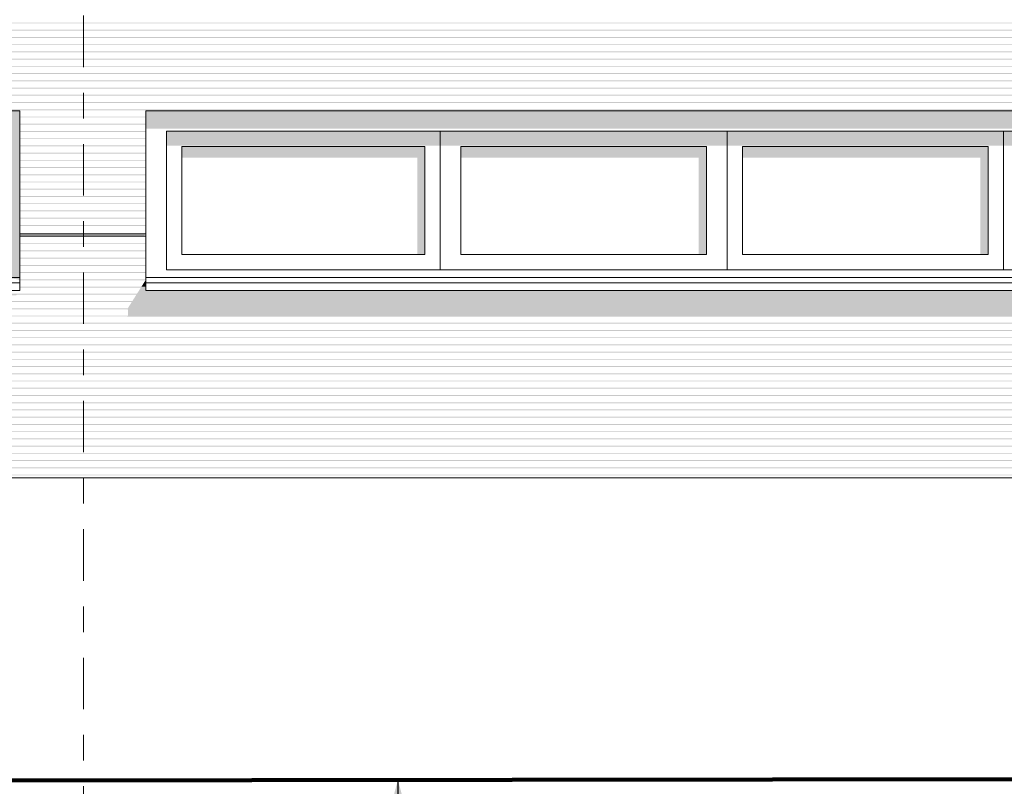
# Model space of a CAD drawing. Header units: metres. Extents: x -111 to -1, y -8 to 26.
# Tile 112 of 209: x -23 to -19, y 0 to 3. Entities that reach past the tile are written whole.
import ezdxf
from ezdxf.enums import TextEntityAlignment as Align

# ---------------------------------------------------------------- set-up
doc = ezdxf.new("R2010")
doc.units = ezdxf.units.M
doc.header["$MEASUREMENT"] = 0
doc.linetypes.add('Raster', pattern=[0.4, 0.2, -0.1, 0, -0.1])
for name, color, linetype in [('10 Fassade', 7, 'Continuous'), ('10 Wand außen', 7, 'Continuous'), ('60 Gelände 2D Übersicht', 7, 'Continuous'), ('90 Achsraster', 7, 'Continuous'), ('90 Allgemein Beschriftung', 7, 'Continuous'), ('94 Genehmigungsplanung Bemaßung', 7, 'Continuous')]:
    doc.layers.add(name, color=color, linetype=linetype)
doc.styles.add('ERSTELLTER_STIL_1', font='arial.ttf')
doc.styles.add('ERSTELLTER_STIL_2', font='arial.ttf')
doc.dimstyles.new('ERSTELLTER_STIL__1', dxfattribs={"dimtxt": 0.25, "dimasz": 0.19, "dimexe": 0.18, "dimexo": 0.1, "dimgap": 0, "dimtad": 1, "dimtih": 1, "dimtoh": 1, "dimzin": 0, "dimdsep": 46, "dimtxsty": 'ERSTELLTER_STIL_2', "dimblk": 'ARROWHEAD_6', "dimblk1": 'ARROWHEAD_6', "dimblk2": 'ARROWHEAD_6', "dimcen": 0.09, "dimclrd": 7, "dimclre": 7, "dimclrt": 7, "dimazin": 0, "dimtfac": 1, "dimtdec": 4, "dimtmove": 0, "dimatfit": 3, "dimfxl": 1, "dimtolj": 1, "dimtzin": 0, "dimarcsym": 0})
doc.dimstyles.new('ERSTELLTER_STIL__4', dxfattribs={"dimtxt": 0.18, "dimasz": 0.3648, "dimexe": 0.18, "dimexo": 0.0625, "dimgap": 0, "dimtad": 0, "dimtih": 1, "dimtoh": 1, "dimdec": 4, "dimzin": 0, "dimdsep": 46, "dimcen": 0.09, "dimadec": 0, "dimazin": 0, "dimtfac": 1, "dimtdec": 4, "dimtmove": 0, "dimatfit": 3, "dimldrblk": 'ARROWHEAD_5', "dimfxl": 1, "dimtolj": 1, "dimtzin": 0, "dimarcsym": 0})

# ---------------------------------------------------------------- blocks, each defined once
blk = doc.blocks.new('*D120', base_point=(-27236.1321, 0))
at = {"layer": '94 Genehmigungsplanung Bemaßung', "color": 7, "linetype": 'Continuous', "lineweight": 13}
for p, q in [((-58.1625, 9.3843), (-58.1625, 9.7593)), ((-17.3411, 9.3843), (-17.3411, 9.7593)), ((-58.0625, 9.6718), (-58.2625, 9.4718)), ((-17.2411, 9.6718), (-17.4411, 9.4718)), ((-58.3125, 9.5718), (-58.1625, 9.5718)), ((-58.1625, 9.5718), (-17.3411, 9.5718))]:
    blk.add_line(p, q, dxfattribs=at)
at = {"layer": '94 Genehmigungsplanung Bemaßung', "color": 7, "lineweight": 13, "insert": (-38.1808, 9.6218), "char_height": 0.25, "attachment_point": 7, "style": 'ERSTELLTER_STIL_2'}
blk.add_mtext('\\A1;{\\pql;\\fArial|b0|i0|c0|p0;\\W1.000000;40,82}', dxfattribs=at)
blk = doc.blocks.new('ARROWHEAD_6')
at = {"color": 0, "linetype": 'Continuous', "lineweight": 0}
for p, q in [((-0.5, -0.5), (0.5, 0.5)), ((0, 0), (-1, 0))]:
    blk.add_line(p, q, dxfattribs=at)
blk = doc.blocks.new('ARROWHEAD_5')
at = {"linetype": 'Continuous', "lineweight": 0}
blk.add_hatch(color=0, dxfattribs=at).paths.add_polyline_path([(-1, 0.2679), (0, 0), (-1, -0.2679)])
at = {"color": 0, "linetype": 'Continuous', "lineweight": 0}
blk.add_line((0, 0), (-1, 0), dxfattribs=at)
blk = doc.blocks.new('Standard-Rastermarker[20]_1', base_point=(-22.7511, 10))
at = {"layer": '90 Achsraster', "color": 14, "linetype": 'Raster', "lineweight": 18, "true_color": 0xa80000}
blk.add_line((-22.7511, 9), (-22.7511, -1), dxfattribs=at)
at = {"layer": '90 Achsraster', "color": 14, "lineweight": 18, "true_color": 0xa80000, "style": 'ERSTELLTER_STIL_1'}
for tag, p in [('AC_MarkerText_1_0', (-22.7511, 10.5)), ('AC_MarkerText_1_1', (-22.7511, -2.2))]:
    blk.add_attdef(tag, text='', height=0.3, rotation=360, dxfattribs=at).set_placement(p, align=Align.TOP_CENTER)

msp = doc.modelspace()

# ---------------------------------------------------------------- hatches: boundary and pattern name
at = {"layer": '10 Fassade', "linetype": 'Continuous', "lineweight": 0, "true_color": 0x000000}
for points in [[(-37.7011, 2.9731), (-37.7011, 2.9701), (-17.8011, 2.9701), (-17.8011, 2.9731)], [(-37.7011, 2.9696), (-17.9665, 2.9696), (-17.964, 2.9672), (-17.8274, 2.9672), (-17.8299, 2.9696), (-17.8011, 2.9696), (-17.8011, 2.9701), (-37.7011, 2.9701)], [(-37.7011, 2.945), (-37.7011, 2.942), (-17.8011, 2.942), (-17.8011, 2.945)], [(-37.7011, 2.9415), (-17.9665, 2.9415), (-17.964, 2.939), (-17.8274, 2.939), (-17.8299, 2.9415), (-17.8011, 2.9415), (-17.8011, 2.942), (-37.7011, 2.942)], [(-17.8011, 2.9169), (-37.7011, 2.9169), (-37.7011, 2.9139), (-17.8011, 2.9139)], [(-37.7011, 2.9134), (-17.9665, 2.9134), (-17.964, 2.9109), (-17.8274, 2.9109), (-17.8299, 2.9134), (-17.8011, 2.9134), (-17.8011, 2.9139), (-37.7011, 2.9139)], [(-37.7011, 2.8887), (-37.7011, 2.8857), (-17.8011, 2.8857), (-17.8011, 2.8887)], [(-37.7011, 2.8852), (-17.9665, 2.8852), (-17.964, 2.8827), (-17.8274, 2.8827), (-17.8299, 2.8852), (-17.8011, 2.8852), (-17.8011, 2.8857), (-37.7011, 2.8857)], [(-37.7011, 2.8606), (-37.7011, 2.8576), (-17.8011, 2.8576), (-17.8011, 2.8606)], [(-37.7011, 2.8571), (-17.9665, 2.8571), (-17.964, 2.8546), (-17.8274, 2.8546), (-17.8299, 2.8571), (-17.8011, 2.8571), (-17.8011, 2.8576), (-37.7011, 2.8576)], [(-37.7011, 2.8324), (-37.7011, 2.8294), (-17.8011, 2.8294), (-17.8011, 2.8324)], [(-37.7011, 2.8289), (-17.9665, 2.8289), (-17.964, 2.8264), (-17.8274, 2.8264), (-17.8299, 2.8289), (-17.8011, 2.8289), (-17.8011, 2.8294), (-37.7011, 2.8294)], [(-37.7011, 2.8043), (-37.7011, 2.8013), (-17.8011, 2.8013), (-17.8011, 2.8043)], [(-37.7011, 2.8008), (-17.9665, 2.8008), (-17.964, 2.7983), (-17.8274, 2.7983), (-17.8299, 2.8008), (-17.8011, 2.8008), (-17.8011, 2.8013), (-37.7011, 2.8013)], [(-37.7011, 2.7731), (-17.8011, 2.7731), (-17.8011, 2.7762), (-37.7011, 2.7762)], [(-37.7011, 2.7726), (-17.9665, 2.7726), (-17.964, 2.7702), (-17.8274, 2.7702), (-17.8299, 2.7726), (-17.8011, 2.7726), (-17.8011, 2.7731), (-37.7011, 2.7731)], [(-17.8011, 2.748), (-37.7011, 2.748), (-37.7011, 2.745), (-17.8011, 2.745)], [(-37.7011, 2.7445), (-17.9665, 2.7445), (-17.964, 2.742), (-17.8274, 2.742), (-17.8299, 2.7445), (-17.8011, 2.7445), (-17.8011, 2.745), (-37.7011, 2.745)], [(-37.7011, 2.7169), (-17.8011, 2.7169), (-17.8011, 2.7199), (-37.7011, 2.7199)], [(-37.7011, 2.7163), (-17.9665, 2.7163), (-17.964, 2.7139), (-17.8274, 2.7139), (-17.8299, 2.7163), (-17.8011, 2.7163), (-17.8011, 2.7169), (-37.7011, 2.7169)], [(-17.8011, 2.6917), (-37.7011, 2.6917), (-37.7011, 2.6887), (-17.8011, 2.6887)], [(-37.7011, 2.6882), (-17.9665, 2.6882), (-17.964, 2.6857), (-17.8274, 2.6857), (-17.8299, 2.6882), (-17.8011, 2.6882), (-17.8011, 2.6887), (-37.7011, 2.6887)], [(-37.7011, 2.6606), (-17.8011, 2.6606), (-17.8011, 2.6636), (-37.7011, 2.6636)], [(-37.7011, 2.6601), (-17.9665, 2.6601), (-17.964, 2.6576), (-17.8274, 2.6576), (-17.8299, 2.6601), (-17.8011, 2.6601), (-17.8011, 2.6606), (-37.7011, 2.6606)], [(-37.7011, 2.6354), (-37.7011, 2.6324), (-17.8011, 2.6324), (-17.8011, 2.6354)], [(-37.7011, 2.6319), (-17.9665, 2.6319), (-17.964, 2.6294), (-17.8274, 2.6294), (-17.8299, 2.6319), (-17.8011, 2.6319), (-17.8011, 2.6324), (-37.7011, 2.6324)], [(-22.9997, 2.6073), (-22.9997, 2.6043), (-22.5084, 2.6043), (-22.5084, 2.6073)], [(-22.9997, 2.6038), (-22.5109, 2.6038), (-22.5084, 2.6043), (-22.9997, 2.6043)], [(-22.9997, 2.5791), (-22.9997, 2.5762), (-22.5084, 2.5762), (-22.5084, 2.5791)], [(-22.9997, 2.5762), (-22.9997, 2.5756), (-22.5109, 2.5756), (-22.5084, 2.5762)], [(-22.9997, 2.551), (-22.9997, 2.548), (-22.5084, 2.548), (-22.5084, 2.551)], [(-22.9997, 2.548), (-22.9997, 2.5475), (-22.5109, 2.5475), (-22.5084, 2.548)], [(-22.9997, 2.5229), (-22.9997, 2.5199), (-22.5084, 2.5199), (-22.5084, 2.5229)], [(-22.9997, 2.5199), (-22.9997, 2.5193), (-22.5109, 2.5193), (-22.5084, 2.5199)], [(-22.9997, 2.4947), (-22.9997, 2.4917), (-22.5084, 2.4917), (-22.5084, 2.4947)], [(-22.9997, 2.4912), (-22.5109, 2.4912), (-22.5084, 2.4917), (-22.9997, 2.4917)], [(-22.9997, 2.4666), (-22.9997, 2.4636), (-22.5084, 2.4636), (-22.5084, 2.4666)], [(-22.9997, 2.4631), (-22.5109, 2.4631), (-22.5084, 2.4636), (-22.9997, 2.4636)], [(-22.9997, 2.4384), (-22.9997, 2.4354), (-22.5084, 2.4354), (-22.5084, 2.4384)], [(-22.9997, 2.4354), (-22.9997, 2.4349), (-22.5109, 2.4349), (-22.5084, 2.4354)], [(-22.9997, 2.4103), (-22.9997, 2.4073), (-22.5084, 2.4073), (-22.5084, 2.4103)], [(-22.9997, 2.4068), (-22.5109, 2.4068), (-22.5084, 2.4073), (-22.9997, 2.4073)], [(-22.9997, 2.3821), (-22.9997, 2.3791), (-22.5084, 2.3791), (-22.5084, 2.3821)], [(-22.9997, 2.3786), (-22.5109, 2.3786), (-22.5084, 2.3791), (-22.9997, 2.3791)], [(-22.9997, 2.354), (-22.9997, 2.351), (-22.5084, 2.351), (-22.5084, 2.354)], [(-22.9997, 2.3505), (-22.5109, 2.3505), (-22.5084, 2.351), (-22.9997, 2.351)], [(-22.9997, 2.3259), (-22.9997, 2.3229), (-22.5084, 2.3229), (-22.5084, 2.3259)], [(-22.9997, 2.3223), (-22.5109, 2.3223), (-22.5084, 2.3229), (-22.9997, 2.3229)], [(-22.9997, 2.2977), (-22.9997, 2.2947), (-22.5084, 2.2947), (-22.5084, 2.2977)], [(-22.9997, 2.2947), (-22.9997, 2.2942), (-22.5109, 2.2942), (-22.5084, 2.2947)], [(-22.9997, 2.2696), (-22.9997, 2.2666), (-22.5084, 2.2666), (-22.5084, 2.2696)], [(-22.9997, 2.2666), (-22.9997, 2.2661), (-22.5109, 2.2661), (-22.5084, 2.2666)], [(-22.9997, 2.2414), (-22.9997, 2.2384), (-22.5084, 2.2384), (-22.5084, 2.2414)], [(-22.9997, 2.2379), (-22.5109, 2.2379), (-22.5084, 2.2384), (-22.9997, 2.2384)], [(-22.9997, 2.2133), (-22.9997, 2.2103), (-22.5084, 2.2103), (-22.5084, 2.2133)], [(-22.9997, 2.2098), (-22.5109, 2.2098), (-22.5084, 2.2103), (-22.9997, 2.2103)], [(-22.9997, 2.1851), (-22.9997, 2.1821), (-22.5084, 2.1821), (-22.5084, 2.1851)], [(-22.9997, 2.1816), (-22.5109, 2.1816), (-22.5084, 2.1821), (-22.9997, 2.1821)], [(-22.9997, 2.1505), (-22.9997, 2.145), (-22.5139, 2.145), (-22.5131, 2.1473), (-22.5131, 2.1505)], [(-22.9997, 2.145), (-22.9997, 2.1429), (-22.5141, 2.1429), (-22.5139, 2.145)], [(-22.9997, 2.1429), (-22.9997, 2.142), (-22.5144, 2.142), (-22.5139, 2.1427), (-22.5141, 2.1429)], [(-22.5084, 2.1139), (-22.9997, 2.1139), (-22.9997, 2.1109), (-22.5084, 2.1109)], [(-22.9997, 2.1104), (-22.5109, 2.1104), (-22.5084, 2.1109), (-22.9997, 2.1109)], [(-22.5084, 2.0857), (-22.9997, 2.0857), (-22.9997, 2.0827), (-22.5084, 2.0827)], [(-22.9997, 2.0822), (-22.5109, 2.0822), (-22.5084, 2.0827), (-22.9997, 2.0827)], [(-22.5084, 2.0576), (-22.9997, 2.0576), (-22.9997, 2.0546), (-22.5084, 2.0546)], [(-22.9997, 2.0541), (-22.5109, 2.0541), (-22.5084, 2.0546), (-22.9997, 2.0546)], [(-22.5084, 2.0294), (-22.9997, 2.0294), (-22.9997, 2.0264), (-22.5084, 2.0264)], [(-22.9997, 2.0259), (-22.5109, 2.0259), (-22.5084, 2.0264), (-22.9997, 2.0264)], [(-22.5084, 2.0013), (-22.9997, 2.0013), (-22.9997, 1.9983), (-22.5084, 1.9983)], [(-22.9997, 1.9978), (-22.5109, 1.9978), (-22.5084, 1.9983), (-22.9997, 1.9983)], [(-22.5084, 1.9732), (-22.9997, 1.9732), (-22.9997, 1.9701), (-22.5084, 1.9701)], [(-22.9997, 1.9696), (-22.5109, 1.9696), (-22.5098, 1.9699), (-22.5112, 1.9671), (-22.5084, 1.9671), (-22.5084, 1.9701), (-22.9997, 1.9701)], [(-22.5112, 1.9671), (-22.5252, 1.945), (-22.5084, 1.945), (-22.5084, 1.9671)], [(-22.5084, 1.945), (-22.9997, 1.945), (-22.9997, 1.942), (-22.5084, 1.942)], [(-22.9997, 1.9415), (-22.5277, 1.9415), (-22.529, 1.939), (-22.5084, 1.939), (-22.5084, 1.942), (-22.9997, 1.942)], [(-22.543, 1.9169), (-18.0104, 1.9169), (-18.0011, 1.93), (-22.5084, 1.93), (-22.5084, 1.939), (-22.529, 1.939)], [(-37.7011, 1.9139), (-17.8011, 1.9139), (-17.8011, 1.9169), (-37.7011, 1.9169)], [(-37.7011, 1.9139), (-37.7011, 1.9134), (-37.5382, 1.9134), (-37.5395, 1.9109), (-33.0132, 1.9109), (-33.0115, 1.9134), (-32.5382, 1.9134), (-32.5395, 1.9109), (-28.0132, 1.9109), (-28.0115, 1.9134), (-27.5382, 1.9134), (-27.5395, 1.9109), (-23.0132, 1.9109), (-23.0115, 1.9134), (-22.5455, 1.9134), (-22.5468, 1.9109), (-18.0146, 1.9109), (-18.0129, 1.9134), (-17.9665, 1.9134), (-17.964, 1.9109), (-17.8274, 1.9109), (-17.8299, 1.9134), (-17.8011, 1.9134), (-17.8011, 1.9139)], [(-37.7011, 1.8887), (-37.7011, 1.8857), (-17.8011, 1.8857), (-17.8011, 1.8887)], [(-37.7011, 1.8857), (-37.7011, 1.8852), (-37.556, 1.8852), (-37.5574, 1.8827), (-33.0331, 1.8827), (-33.0314, 1.8852), (-32.556, 1.8852), (-32.5574, 1.8827), (-28.0331, 1.8827), (-28.0314, 1.8852), (-27.556, 1.8852), (-27.5574, 1.8827), (-23.0331, 1.8827), (-23.0314, 1.8852), (-22.5633, 1.8852), (-22.5646, 1.8827), (-18.0345, 1.8827), (-18.0328, 1.8852), (-17.9665, 1.8852), (-17.964, 1.8827), (-17.8274, 1.8827), (-17.8299, 1.8852), (-17.8033, 1.8852), (-17.805, 1.8827), (-17.8011, 1.8827), (-17.8011, 1.8857)], [(-22.5784, 1.8606), (-18.0502, 1.8606), (-18.0345, 1.8827), (-22.5646, 1.8827), (-22.5784, 1.861)], [(-22.5609, 1.8887), (-18.0303, 1.8887), (-18.0146, 1.9109), (-22.5468, 1.9109)], [(-37.7011, 1.8606), (-37.7011, 1.8576), (-17.8011, 1.8576), (-17.8011, 1.8606)], [(-37.7011, 1.8571), (-37.5736, 1.8571), (-37.5711, 1.8546), (-33.053, 1.8546), (-33.0513, 1.8571), (-32.5736, 1.8571), (-32.5711, 1.8546), (-28.053, 1.8546), (-28.0513, 1.8571), (-27.5736, 1.8571), (-27.5711, 1.8546), (-23.053, 1.8546), (-23.0513, 1.8571), (-22.5809, 1.8571), (-22.5784, 1.8546), (-18.0544, 1.8546), (-18.0527, 1.8571), (-17.9665, 1.8571), (-17.964, 1.8546), (-17.8274, 1.8546), (-17.8299, 1.8571), (-17.8232, 1.8571), (-17.8249, 1.8546), (-17.8019, 1.8546), (-17.8011, 1.8558), (-17.8011, 1.8576), (-37.7011, 1.8576)], [(-18.0544, 1.8546), (-22.5784, 1.8546), (-22.5784, 1.8324), (-18.0701, 1.8324)], [(-37.7011, 1.8294), (-17.8011, 1.8294), (-17.8011, 1.8324), (-37.7011, 1.8324)], [(-37.7011, 1.8289), (-37.5736, 1.8289), (-37.573, 1.8283), (-33.0716, 1.8283), (-33.0712, 1.8289), (-32.5736, 1.8289), (-32.573, 1.8283), (-28.0716, 1.8283), (-28.0712, 1.8289), (-27.5736, 1.8289), (-27.573, 1.8283), (-23.0716, 1.8283), (-23.0712, 1.8289), (-22.5809, 1.8289), (-22.5803, 1.8283), (-18.073, 1.8283), (-18.0726, 1.8289), (-17.9665, 1.8289), (-17.964, 1.8264), (-17.8218, 1.8264), (-17.8201, 1.8289), (-17.8011, 1.8289), (-17.8011, 1.8294), (-37.7011, 1.8294)], [(-37.7011, 1.8043), (-37.7011, 1.8013), (-17.8011, 1.8013), (-17.8011, 1.8043)], [(-37.7011, 1.8008), (-17.9665, 1.8008), (-17.964, 1.7983), (-17.8274, 1.7983), (-17.8299, 1.8008), (-17.8011, 1.8008), (-17.8011, 1.8013), (-37.7011, 1.8013)], [(-37.7011, 1.7731), (-17.8011, 1.7731), (-17.8011, 1.7762), (-37.7011, 1.7762)], [(-37.7011, 1.7726), (-17.9693, 1.7726), (-17.9669, 1.7702), (-17.8274, 1.7702), (-17.8299, 1.7726), (-17.8011, 1.7726), (-17.8011, 1.7731), (-37.7011, 1.7731)], [(-37.7011, 1.745), (-17.8011, 1.745), (-17.8011, 1.748), (-37.7011, 1.748)], [(-37.7011, 1.7445), (-17.9693, 1.7445), (-17.9669, 1.742), (-17.8274, 1.742), (-17.8299, 1.7445), (-17.8011, 1.7445), (-17.8011, 1.745), (-37.7011, 1.745)], [(-37.7011, 1.7199), (-37.7011, 1.7169), (-17.8011, 1.7169), (-17.8011, 1.7199)], [(-37.7011, 1.7163), (-17.9665, 1.7163), (-17.964, 1.7139), (-17.8274, 1.7139), (-17.8299, 1.7163), (-17.8011, 1.7163), (-17.8011, 1.7169), (-37.7011, 1.7169)], [(-37.7011, 1.6917), (-37.7011, 1.6887), (-17.8011, 1.6887), (-17.8011, 1.6917)], [(-37.7011, 1.6882), (-17.9665, 1.6882), (-17.964, 1.6857), (-17.8274, 1.6857), (-17.8299, 1.6882), (-17.8011, 1.6882), (-17.8011, 1.6887), (-37.7011, 1.6887)], [(-37.7011, 1.6636), (-37.7011, 1.6606), (-17.8011, 1.6606), (-17.8011, 1.6636)], [(-37.7011, 1.6601), (-17.9665, 1.6601), (-17.964, 1.6576), (-17.8274, 1.6576), (-17.8299, 1.6601), (-17.8011, 1.6601), (-17.8011, 1.6606), (-37.7011, 1.6606)], [(-37.7011, 1.6354), (-37.7011, 1.6324), (-17.8011, 1.6324), (-17.8011, 1.6354)], [(-37.7011, 1.6319), (-17.9665, 1.6319), (-17.964, 1.6294), (-17.8274, 1.6294), (-17.8299, 1.6319), (-17.8011, 1.6319), (-17.8011, 1.6324), (-37.7011, 1.6324)], [(-17.8011, 1.6073), (-37.7011, 1.6073), (-37.7011, 1.6043), (-17.8011, 1.6043)], [(-37.7011, 1.6038), (-17.9665, 1.6038), (-17.964, 1.6013), (-17.8274, 1.6013), (-17.8299, 1.6038), (-17.8011, 1.6038), (-17.8011, 1.6043), (-37.7011, 1.6043)], [(-37.7011, 1.5761), (-17.8011, 1.5761), (-17.8011, 1.5791), (-37.7011, 1.5791)], [(-37.7011, 1.5756), (-17.9665, 1.5756), (-17.964, 1.5732), (-17.8274, 1.5732), (-17.8299, 1.5756), (-17.8011, 1.5756), (-17.8011, 1.5761), (-37.7011, 1.5761)], [(-37.7011, 1.548), (-17.8011, 1.548), (-17.8011, 1.551), (-37.7011, 1.551)], [(-37.7011, 1.5475), (-17.9665, 1.5475), (-17.964, 1.545), (-17.8274, 1.545), (-17.8299, 1.5475), (-17.8011, 1.5475), (-17.8011, 1.548), (-37.7011, 1.548)], [(-37.7011, 1.5199), (-17.8011, 1.5199), (-17.8011, 1.5229), (-37.7011, 1.5229)], [(-37.7011, 1.5193), (-17.9665, 1.5193), (-17.964, 1.5169), (-17.8274, 1.5169), (-17.8299, 1.5193), (-17.8011, 1.5193), (-17.8011, 1.5199), (-37.7011, 1.5199)], [(-37.7011, 1.4947), (-37.7011, 1.4917), (-17.8011, 1.4917), (-17.8011, 1.4947)], [(-37.7011, 1.4912), (-17.9665, 1.4912), (-17.964, 1.4887), (-17.8274, 1.4887), (-17.8299, 1.4912), (-17.8011, 1.4912), (-17.8011, 1.4917), (-37.7011, 1.4917)], [(-37.7011, 1.4636), (-17.8011, 1.4636), (-17.8011, 1.4666), (-37.7011, 1.4666)], [(-37.7011, 1.4631), (-17.9665, 1.4631), (-17.964, 1.4606), (-17.8274, 1.4606), (-17.8299, 1.4631), (-17.8011, 1.4631), (-17.8011, 1.4636), (-37.7011, 1.4636)], [(-37.7011, 1.4354), (-17.8011, 1.4354), (-17.8011, 1.4384), (-37.7011, 1.4384)], [(-37.7011, 1.4349), (-17.9665, 1.4349), (-17.964, 1.4324), (-17.8274, 1.4324), (-17.8299, 1.4349), (-17.8011, 1.4349), (-17.8011, 1.4354), (-37.7011, 1.4354)], [(-17.8011, 1.4103), (-37.7011, 1.4103), (-37.7011, 1.4073), (-17.8011, 1.4073)], [(-37.7011, 1.4068), (-17.9665, 1.4068), (-17.964, 1.4043), (-17.8274, 1.4043), (-17.8299, 1.4068), (-17.8011, 1.4068), (-17.8011, 1.4073), (-37.7011, 1.4073)], [(-17.8011, 1.3821), (-37.7011, 1.3821), (-37.7011, 1.3791), (-17.8011, 1.3791)], [(-37.7011, 1.3786), (-17.9665, 1.3786), (-17.964, 1.3761), (-17.8274, 1.3761), (-17.8299, 1.3786), (-17.8011, 1.3786), (-17.8011, 1.3791), (-37.7011, 1.3791)], [(-37.7011, 1.351), (-17.8011, 1.351), (-17.8011, 1.354), (-37.7011, 1.354)], [(-37.7011, 1.3505), (-17.9665, 1.3505), (-17.964, 1.348), (-17.8274, 1.348), (-17.8299, 1.3505), (-17.8011, 1.3505), (-17.8011, 1.351), (-37.7011, 1.351)], [(-37.7011, 1.3229), (-17.8011, 1.3229), (-17.8011, 1.3259), (-37.7011, 1.3259)], [(-37.7011, 1.3223), (-17.9665, 1.3223), (-17.964, 1.3199), (-17.8274, 1.3199), (-17.8299, 1.3223), (-17.8011, 1.3223), (-17.8011, 1.3229), (-37.7011, 1.3229)], [(-37.7011, 1.2947), (-17.8011, 1.2947), (-17.8011, 1.2977), (-37.7011, 1.2977)], [(-37.7011, 1.2942), (-17.9665, 1.2942), (-17.964, 1.2917), (-17.8274, 1.2917), (-17.8299, 1.2942), (-17.8011, 1.2942), (-17.8011, 1.2947), (-37.7011, 1.2947)], [(-37.7011, 1.2666), (-17.8011, 1.2666), (-17.8011, 1.2696), (-37.7011, 1.2696)], [(-37.7011, 1.2661), (-17.9665, 1.2661), (-17.964, 1.2636), (-17.8274, 1.2636), (-17.8299, 1.2661), (-17.8011, 1.2661), (-17.8011, 1.2666), (-37.7011, 1.2666)], [(-37.7011, 1.2384), (-17.8011, 1.2384), (-17.8011, 1.2414), (-37.7011, 1.2414)], [(-37.7011, 1.2379), (-17.9665, 1.2379), (-17.964, 1.2354), (-17.8274, 1.2354), (-17.8299, 1.2379), (-17.8011, 1.2379), (-17.8011, 1.2384), (-37.7011, 1.2384)], [(-37.7011, 1.2133), (-37.7011, 1.2103), (-17.8011, 1.2103), (-17.8011, 1.2133)], [(-37.7011, 1.2098), (-17.9665, 1.2098), (-17.964, 1.2073), (-17.8274, 1.2073), (-17.8299, 1.2098), (-17.8011, 1.2098), (-17.8011, 1.2103), (-37.7011, 1.2103)]]:
    msp.add_hatch(color=18, dxfattribs=at).paths.add_polyline_path(points)
at = {"layer": '10 Wand außen', "linetype": 'Continuous', "lineweight": 0, "true_color": 0x000000}
for points in [[(-22.9997, 2.63), (-27.5011, 2.63), (-27.4312, 2.5601), (-23.0696, 2.5601)], [(-23.0696, 2.5601), (-23.0491, 2.5601), (-23.0497, 2.5587), (-23.0497, 2.5366), (-23.0472, 2.5366), (-23.0497, 2.5306), (-23.0497, 2.5084), (-23.0472, 2.5084), (-23.0497, 2.5024), (-23.0497, 2.4803), (-23.0472, 2.4803), (-23.0497, 2.4743), (-23.0497, 2.4521), (-23.0472, 2.4521), (-23.0497, 2.4461), (-23.0497, 2.424), (-23.0472, 2.424), (-23.0497, 2.418), (-23.0497, 2.3959), (-23.0472, 2.3959), (-23.0497, 2.3899), (-23.0497, 2.3677), (-23.0472, 2.3677), (-23.0497, 2.3617), (-23.0497, 2.3396), (-23.0472, 2.3396), (-23.0497, 2.3336), (-23.0497, 2.3114), (-23.0472, 2.3114), (-23.0497, 2.3054), (-23.0497, 2.2833), (-23.0472, 2.2833), (-23.0497, 2.2773), (-23.0497, 2.2551), (-23.0472, 2.2551), (-23.0497, 2.2491), (-23.0497, 2.227), (-23.0472, 2.227), (-23.0497, 2.221), (-23.0497, 2.1989), (-23.0472, 2.1989), (-23.0497, 2.1929), (-23.0497, 2.1707), (-23.0472, 2.1707), (-23.0497, 2.1647), (-23.0497, 2.1426), (-23.0472, 2.1426), (-23.0497, 2.1366), (-23.0497, 2.1144), (-23.0472, 2.1144), (-23.0497, 2.1084), (-23.0497, 2.0833), (-23.0477, 2.0827), (-23.0417, 2.0827), (-23.0467, 2.0755), (-23.0488, 2.0717), (-23.0497, 2.0683), (-23.0497, 2.0432), (-23.0472, 2.0432), (-23.0497, 2.0372), (-23.0497, 2.015), (-23.0472, 2.015), (-23.0497, 2.009), (-23.0497, 1.9869), (-23.0472, 1.9869), (-23.0497, 1.9809), (-23.0497, 1.98), (-22.9997, 1.98), (-22.9997, 2.63)], [(-22.4385, 2.5601), (-22.5084, 2.63), (-22.5084, 2.5601)], [(-18.0011, 2.63), (-22.5084, 2.63), (-22.4385, 2.5601), (-18.071, 2.5601)], [(-22.3718, 2.4934), (-22.4284, 2.55), (-22.4284, 2.4934)], [(-22.4284, 2.55), (-22.3718, 2.4934), (-21.4181, 2.4934), (-21.3616, 2.55)], [(-21.4181, 2.4934), (-21.3616, 2.4934), (-21.3616, 2.55)], [(-21.3616, 2.55), (-21.3616, 2.4934), (-21.2861, 2.4934)], [(-21.3616, 2.55), (-21.2861, 2.4934), (-20.3202, 2.4934), (-20.2447, 2.55)], [(-20.3202, 2.4934), (-20.2447, 2.4934), (-20.2447, 2.55)], [(-20.2447, 2.55), (-20.2447, 2.4934), (-20.1882, 2.4934)], [(-20.2447, 2.55), (-20.1882, 2.4934), (-19.2245, 2.4934), (-19.1679, 2.55)], [(-19.1679, 2.55), (-19.2245, 2.4934), (-19.1679, 2.4934)], [(-19.0925, 2.4934), (-19.1679, 2.55), (-19.1679, 2.4934)], [(-18.0811, 2.55), (-19.1679, 2.55), (-19.0925, 2.4934), (-18.1377, 2.4934)], [(-22.3684, 2.4476), (-21.4516, 2.4476), (-21.4516, 2.07), (-21.4216, 2.07), (-21.4216, 2.49), (-22.3684, 2.49)], [(-21.2816, 2.49), (-21.2816, 2.4476), (-20.3547, 2.4476), (-20.3547, 2.07), (-20.3247, 2.07), (-20.3247, 2.49)], [(-20.1847, 2.49), (-20.1847, 2.4476), (-19.2579, 2.4476), (-19.2579, 2.07), (-19.2279, 2.07), (-19.2279, 2.49)], [(-22.9997, 1.98), (-23.0497, 1.98), (-23.0362, 1.9778), (-23.0337, 1.9778), (-23.0324, 1.9771), (-23.0184, 1.9748), (-23.0159, 1.9748), (-23.0146, 1.9742), (-23.0006, 1.9718), (-22.9997, 1.9718)]]:
    msp.add_hatch(color=18, dxfattribs=at).paths.add_polyline_path(points)

# ---------------------------------------------------------------- linework, layer by layer
at = {"layer": '10 Fassade', "color": 7, "linetype": 'Continuous', "lineweight": 13}
for p, q in [((-27.5011, 2.63), (-22.9997, 2.63)), ((-22.9997, 2.6294), (-22.9997, 2.63)), ((-22.9997, 2.6294), (-22.9997, 2.6073)), ((-22.5084, 2.6294), (-22.5084, 2.63)), ((-22.5084, 2.63), (-18.0011, 2.63)), ((-22.5084, 2.6294), (-22.5084, 2.6073)), ((-22.9997, 2.6073), (-22.9997, 2.6043)), ((-22.9997, 2.6013), (-22.9997, 2.6043)), ((-22.9997, 2.6013), (-22.9997, 2.5791)), ((-22.9997, 2.5791), (-22.9997, 2.5762)), ((-22.9997, 2.5732), (-22.9997, 2.5762)), ((-22.9997, 2.5732), (-22.9997, 2.551)), ((-22.5084, 2.6073), (-22.5084, 2.6043)), ((-22.5084, 2.6013), (-22.5084, 2.6043)), ((-22.5084, 2.6013), (-22.5084, 2.5791)), ((-22.5084, 2.5791), (-22.5084, 2.5762)), ((-22.5084, 2.5732), (-22.5084, 2.5762)), ((-22.5084, 2.5732), (-22.5084, 2.551)), ((-22.9997, 2.551), (-22.9997, 2.548)), ((-22.9997, 2.545), (-22.9997, 2.548)), ((-22.9997, 2.545), (-22.9997, 2.5229)), ((-22.5084, 2.551), (-22.5084, 2.548)), ((-22.5084, 2.545), (-22.5084, 2.548)), ((-22.5084, 2.545), (-22.5084, 2.5229)), ((-22.9997, 2.5229), (-22.9997, 2.5199)), ((-22.9997, 2.5169), (-22.9997, 2.5199)), ((-22.9997, 2.5169), (-22.9997, 2.4947)), ((-22.9997, 2.4947), (-22.9997, 2.4917)), ((-22.5084, 2.5229), (-22.5084, 2.5199)), ((-22.5084, 2.5169), (-22.5084, 2.5199)), ((-22.5084, 2.5169), (-22.5084, 2.4947)), ((-22.5084, 2.4947), (-22.5084, 2.4917)), ((-22.9997, 2.4887), (-22.9997, 2.4917)), ((-22.9997, 2.4887), (-22.9997, 2.4666)), ((-22.9997, 2.4666), (-22.9997, 2.4636)), ((-22.9997, 2.4606), (-22.9997, 2.4636)), ((-22.9997, 2.4606), (-22.9997, 2.4384)), ((-22.5084, 2.4887), (-22.5084, 2.4917)), ((-22.5084, 2.4887), (-22.5084, 2.4666)), ((-22.5084, 2.4666), (-22.5084, 2.4636)), ((-22.5084, 2.4606), (-22.5084, 2.4636)), ((-22.5084, 2.4606), (-22.5084, 2.4384)), ((-22.9997, 2.4384), (-22.9997, 2.4354)), ((-22.9997, 2.4324), (-22.9997, 2.4354)), ((-22.9997, 2.4324), (-22.9997, 2.4103)), ((-22.5084, 2.4384), (-22.5084, 2.4354)), ((-22.5084, 2.4324), (-22.5084, 2.4354)), ((-22.5084, 2.4324), (-22.5084, 2.4103)), ((-22.9997, 2.4103), (-22.9997, 2.4073)), ((-22.9997, 2.4043), (-22.9997, 2.4073)), ((-22.9997, 2.4043), (-22.9997, 2.3821)), ((-22.9997, 2.3821), (-22.9997, 2.3791)), ((-22.9997, 2.3761), (-22.9997, 2.3791)), ((-22.5084, 2.4103), (-22.5084, 2.4073)), ((-22.5084, 2.4043), (-22.5084, 2.4073)), ((-22.5084, 2.4043), (-22.5084, 2.3821)), ((-22.5084, 2.3821), (-22.5084, 2.3791)), ((-22.5084, 2.3761), (-22.5084, 2.3791)), ((-22.9997, 2.3761), (-22.9997, 2.354)), ((-22.9997, 2.354), (-22.9997, 2.351)), ((-22.9997, 2.348), (-22.9997, 2.351)), ((-22.9997, 2.348), (-22.9997, 2.3259)), ((-22.5084, 2.3761), (-22.5084, 2.354)), ((-22.5084, 2.354), (-22.5084, 2.351)), ((-22.5084, 2.348), (-22.5084, 2.351)), ((-22.5084, 2.348), (-22.5084, 2.3259)), ((-22.9997, 2.3259), (-22.9997, 2.3229)), ((-22.9997, 2.3199), (-22.9997, 2.3229)), ((-22.9997, 2.3199), (-22.9997, 2.2977)), ((-22.5084, 2.3259), (-22.5084, 2.3229)), ((-22.5084, 2.3199), (-22.5084, 2.3229)), ((-22.5084, 2.3199), (-22.5084, 2.2977)), ((-22.9997, 2.2977), (-22.9997, 2.2947)), ((-22.9997, 2.2917), (-22.9997, 2.2947)), ((-22.9997, 2.2917), (-22.9997, 2.2696)), ((-22.9997, 2.2696), (-22.9997, 2.2666)), ((-22.9997, 2.2636), (-22.9997, 2.2666)), ((-22.9997, 2.2636), (-22.9997, 2.2414)), ((-22.5084, 2.2977), (-22.5084, 2.2947)), ((-22.5084, 2.2917), (-22.5084, 2.2947)), ((-22.5084, 2.2917), (-22.5084, 2.2696)), ((-22.5084, 2.2696), (-22.5084, 2.2666)), ((-22.5084, 2.2636), (-22.5084, 2.2666)), ((-22.5084, 2.2636), (-22.5084, 2.2414)), ((-22.9997, 2.2414), (-22.9997, 2.2384)), ((-22.9997, 2.2354), (-22.9997, 2.2384)), ((-22.9997, 2.2354), (-22.9997, 2.2133)), ((-22.5084, 2.2414), (-22.5084, 2.2384)), ((-22.5084, 2.2354), (-22.5084, 2.2384)), ((-22.5084, 2.2354), (-22.5084, 2.2133)), ((-22.9997, 2.2133), (-22.9997, 2.2103)), ((-22.9997, 2.2073), (-22.9997, 2.2103)), ((-22.9997, 2.2073), (-22.9997, 2.1851)), ((-22.5084, 2.2133), (-22.5084, 2.2103)), ((-22.5084, 2.2073), (-22.5084, 2.2103)), ((-22.5084, 2.2073), (-22.5084, 2.1851)), ((-22.9997, 2.1851), (-22.9997, 2.1821)), ((-22.9997, 2.1791), (-22.9997, 2.1821)), ((-22.9997, 2.1791), (-22.9997, 2.154)), ((-22.9997, 2.154), (-22.9997, 2.1505)), ((-22.9997, 2.1505), (-22.9997, 2.145)), ((-22.5084, 2.1505), (-22.9997, 2.1505)), ((-22.5084, 2.1851), (-22.5084, 2.1821)), ((-22.5084, 2.1791), (-22.5084, 2.1821)), ((-22.5084, 2.1791), (-22.5084, 2.154)), ((-22.5084, 2.154), (-22.5084, 2.1505)), ((-22.5084, 2.1505), (-22.5084, 2.145)), ((-22.9997, 2.1429), (-22.9997, 2.145)), ((-22.9997, 2.142), (-22.9997, 2.1429)), ((-22.9997, 2.1411), (-22.9997, 2.142)), ((-22.5084, 2.142), (-22.9997, 2.142)), ((-22.9997, 2.139), (-22.9997, 2.1411)), ((-22.9997, 2.139), (-22.9997, 2.1139)), ((-22.9997, 2.1139), (-22.9997, 2.1109)), ((-22.9997, 2.1079), (-22.9997, 2.1109)), ((-22.5084, 2.1429), (-22.5084, 2.145)), ((-22.5084, 2.142), (-22.5084, 2.1429)), ((-22.5084, 2.1411), (-22.5084, 2.142)), ((-22.5084, 2.139), (-22.5084, 2.1411)), ((-22.5084, 2.139), (-22.5084, 2.1139)), ((-22.5084, 2.1139), (-22.5084, 2.1109)), ((-22.5084, 2.1079), (-22.5084, 2.1109)), ((-22.9997, 2.1079), (-22.9997, 2.0857)), ((-22.9997, 2.0857), (-22.9997, 2.0827)), ((-22.9997, 2.0797), (-22.9997, 2.0827)), ((-22.9997, 2.0797), (-22.9997, 2.0576)), ((-22.5084, 2.1079), (-22.5084, 2.0857)), ((-22.5084, 2.0857), (-22.5084, 2.0827)), ((-22.5084, 2.0797), (-22.5084, 2.0827)), ((-22.5084, 2.0797), (-22.5084, 2.0576)), ((-22.9997, 2.0576), (-22.9997, 2.0546)), ((-22.9997, 2.0516), (-22.9997, 2.0546)), ((-22.9997, 2.0516), (-22.9997, 2.0294)), ((-22.5084, 2.0576), (-22.5084, 2.0546)), ((-22.5084, 2.0516), (-22.5084, 2.0546)), ((-22.5084, 2.0516), (-22.5084, 2.0294)), ((-22.9997, 2.0294), (-22.9997, 2.0264)), ((-22.9997, 2.0234), (-22.9997, 2.0264)), ((-22.9997, 2.0234), (-22.9997, 2.0013)), ((-22.9997, 2.0013), (-22.9997, 1.9983)), ((-22.9997, 1.9953), (-22.9997, 1.9983)), ((-22.9997, 1.9953), (-22.9997, 1.9732)), ((-22.5084, 2.0294), (-22.5084, 2.0264)), ((-22.5084, 2.0234), (-22.5084, 2.0264)), ((-22.5084, 2.0234), (-22.5084, 2.0013)), ((-22.5084, 2.0013), (-22.5084, 1.9983)), ((-22.5084, 1.9953), (-22.5084, 1.9983)), ((-22.5084, 1.9953), (-22.5084, 1.9732)), ((-22.9997, 1.9732), (-22.9997, 1.9719)), ((-22.5084, 1.9732), (-22.5084, 1.9719))]:
    msp.add_line(p, q, dxfattribs=at)
at = {"layer": '10 Wand außen', "color": 7, "linetype": 'Continuous', "lineweight": 18}
for p, q in [((-22.4284, 2.55), (-22.4284, 2.01)), ((-20.2547, 2.55), (-22.4284, 2.55)), ((-21.3616, 2.55), (-21.3616, 2.01)), ((-18.0811, 2.55), (-20.2547, 2.55)), ((-20.2447, 2.55), (-20.2447, 2.01)), ((-19.1679, 2.55), (-19.1679, 2.01)), ((-22.3684, 2.07), (-22.3684, 2.49)), ((-22.3684, 2.49), (-21.4216, 2.49)), ((-21.4216, 2.07), (-21.4216, 2.49)), ((-21.2816, 2.49), (-21.2816, 2.07)), ((-20.3247, 2.49), (-21.2816, 2.49)), ((-20.3247, 2.07), (-20.3247, 2.49)), ((-20.1847, 2.07), (-20.1847, 2.49)), ((-20.1847, 2.49), (-19.2279, 2.49)), ((-19.2279, 2.07), (-19.2279, 2.49)), ((-22.3684, 2.07), (-21.4216, 2.07)), ((-21.2816, 2.07), (-20.3247, 2.07)), ((-20.1847, 2.07), (-19.2279, 2.07)), ((-22.4284, 2.01), (-20.2547, 2.01)), ((-20.2547, 2.01), (-18.0811, 2.01))]:
    msp.add_line(p, q, dxfattribs=at)
at = {"layer": '10 Wand außen', "color": 7, "linetype": 'Continuous', "lineweight": 13}
for p, q in [((-22.9997, 1.98), (-27.5011, 1.98)), ((-22.9997, 1.96), (-27.5011, 1.96)), ((-22.9997, 1.9719), (-22.9997, 1.96)), ((-22.9997, 1.96), (-22.9997, 1.93)), ((-18.0011, 1.98), (-22.5084, 1.98)), ((-22.5084, 1.9719), (-22.5084, 1.96)), ((-22.5084, 1.96), (-22.5084, 1.93)), ((-18.0011, 1.96), (-22.5084, 1.96)), ((-22.9997, 1.93), (-27.5011, 1.93)), ((-18.0011, 1.93), (-22.5084, 1.93)), ((-17.8011, 1.2), (-37.7011, 1.2))]:
    msp.add_line(p, q, dxfattribs=at)
at = {"layer": '60 Gelände 2D Übersicht', "color": 7, "linetype": 'Continuous', "lineweight": 100}
msp.add_line((-60.3644, -0.0208), (-17.3411, 0.0292), dxfattribs=at)

# ---------------------------------------------------------------- block references
at = {"layer": '90 Achsraster', "color": 7, "linetype": 'Continuous', "lineweight": 18}
msp.add_blockref('Standard-Rastermarker[20]_1', (-22.7511, 10), dxfattribs=at)

# ---------------------------------------------------------------- dimensions: what is measured, and where the dimension line sits
at = {"layer": '94 Genehmigungsplanung Bemaßung', "color": 7, "linetype": 'Continuous', "lineweight": 13}
dim = msp.add_linear_dim(base=(-17.3411, 9.5718), p1=(-58.1625, 3.35), p2=(-17.3411, -0.4), dimstyle='ERSTELLTER_STIL__1', dxfattribs=at)
dim.commit()
dim.dimension.update_dxf_attribs({"geometry": '*D120', "text_midpoint": (-37.762, 9.7468), "dimtype": 160})

# ---------------------------------------------------------------- leaders
at = {"layer": '90 Allgemein Beschriftung', "color": 7, "linetype": 'Continuous', "lineweight": 13, "annotation_type": 0, "has_hookline": 1, "hookline_direction": 0, "text_width": 1.9636}
msp.add_leader([(-21.5267, 0.0243), (-21.5257, -0.8293), (-20.5257, -0.8196)], dimstyle='ERSTELLTER_STIL__4', dxfattribs=at)

doc.saveas('drawing.dxf')
